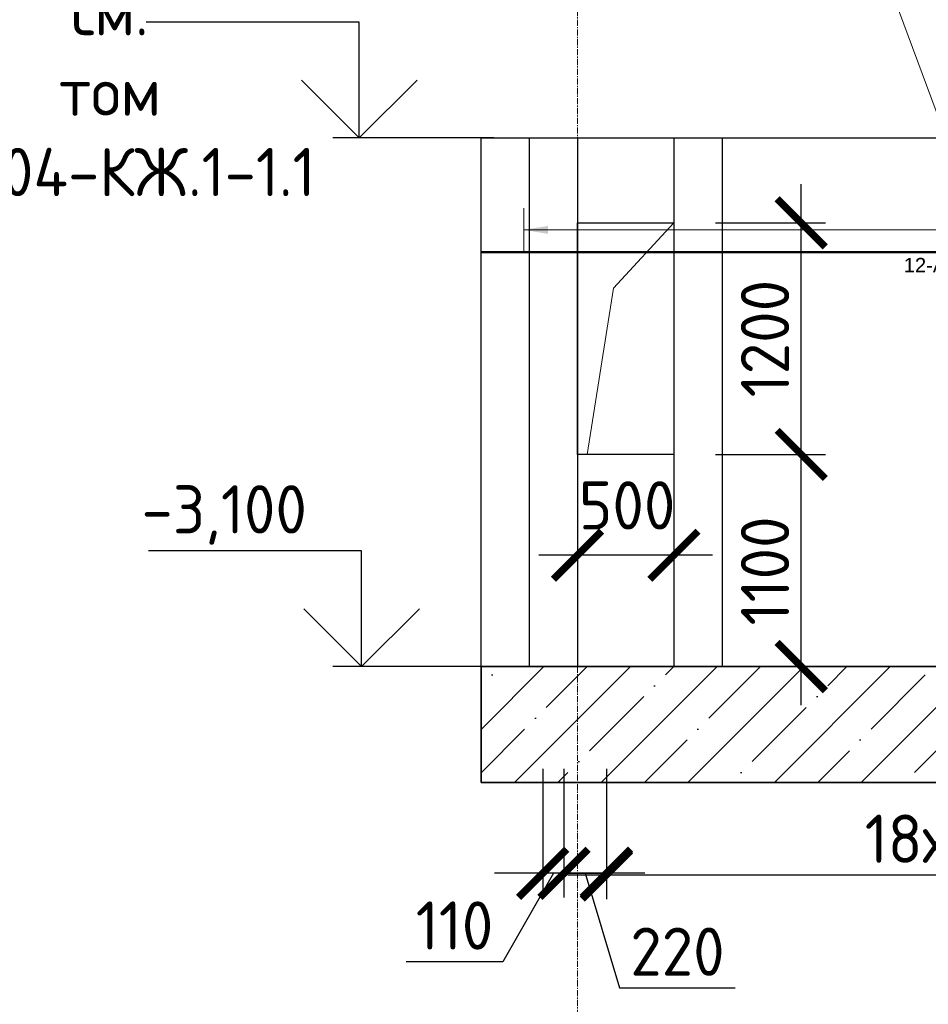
# Model space of a CAD drawing. Header units: millimetres. Extents: x 349531 to 1063351, y -131924 to 96186.
# Tile 121 of 228: x 591659 to 596368, y -28046 to -22943. Entities that reach past the tile are written whole.
import ezdxf
from ezdxf import colors
from ezdxf.entities.mleader import LeaderData, LeaderLine
from ezdxf.enums import TextEntityAlignment as Align
from ezdxf.math import Vec2, Vec3

# ---------------------------------------------------------------- set-up
doc = ezdxf.new("R2010")
doc.units = ezdxf.units.MM
doc.set_wipeout_variables(frame=1)
doc.linetypes.add('______5', pattern=[1100, 800, -100, 100, -100])
doc.linetypes.add('осевая', pattern=[50.8, 31.75, -6.35, 6.35, -6.35])
for name, color, linetype, lineweight in [('Standard', 7, 'Continuous', 25), ('АрмСтер', 2, 'Continuous', 50), ('ВК_задание стр текст', 1, 'Continuous', 5), ('Оси', 40, '______5', 18), ('подоснова', 151, 'Continuous', 5), ('размер', 1, 'Continuous', 25), ('РАЗМЕРЫ', 1, 'Continuous', 9), ('СТЕНЫ', 3, 'Continuous', 30)]:
    doc.layers.add(name, color=color, linetype=linetype, lineweight=lineweight)
doc.layers.add('АрмСтер_атрибуты', color=2, linetype='Continuous', lineweight=0, plot=False)
doc.styles.add('GOST-2.304_Type-B', font='GOST_Common.ttf')
doc.styles.add('MGP-CS_GOST2304', font='isocpeur.ttf')
doc.styles.get("Standard").update_dxf_attribs({"font": 'arial.ttf'})
doc.styles.add('Аннотативный', font='arial.ttf')
doc.dimstyles.new('СПДС', dxfattribs={"dimscale": 100, "dimtxt": 2.5, "dimasz": 2.5, "dimexe": 1.25, "dimexo": 0, "dimtad": 1, "dimdec": 0, "dimtxsty": 'GOST-2.304_Type-B', "dimblk": 'ARCHTICK', "dimcen": 2.5, "dimdle": 2, "dimadec": 0, "dimazin": 2, "dimtfac": 0.75, "dimtdec": 0, "dimtmove": 1, "dimatfit": 3, "dimfxl": 1, "dimtolj": 1, "dimarcsym": 1})

# ---------------------------------------------------------------- blocks, each defined once
blk = doc.blocks.new('_ArchTick')
at = {"color": 0, "linetype": 'ByBlock', "const_width": 0.15}
blk.add_lwpolyline([(-0.5, -0.5), (0.5, 0.5)], dxfattribs=at)
blk = doc.blocks.new('*D849')
at = {"layer": 'DEFPOINTS', "color": 0, "lineweight": 50, "transparency": 16777216}
for p in [(595049.9, -24720.8, 160), (594549.9, -24945, 160), (594549.9, -25718.6)]:
    blk.add_point(p, dxfattribs=at)
at = {"layer": 'РАЗМЕРЫ', "color": 0, "lineweight": -2, "transparency": 16777216}
for p, q in [((595049.9, -24720.8), (595049.9, -25843.6)), ((594549.9, -24945), (594549.9, -25843.6)), ((595249.9, -25718.6), (594349.9, -25718.6))]:
    blk.add_line(p, q, dxfattribs=at)
at = {"layer": 'РАЗМЕРЫ', "color": 0, "lineweight": -2, "transparency": 16777216, "xscale": 250, "yscale": 250, "zscale": 250, "rotation": 180}
blk.add_blockref('_ArchTick', (594549.9, -25718.6), dxfattribs=at)
at = {"layer": 'РАЗМЕРЫ', "color": 0, "lineweight": -2, "transparency": 16777216, "xscale": 250, "yscale": 250, "zscale": 250}
blk.add_blockref('_ArchTick', (595049.9, -25718.6), dxfattribs=at)
at = {"layer": 'РАЗМЕРЫ', "color": 0, "transparency": 16777216, "insert": (594807.3, -25460.4), "char_height": 250, "attachment_point": 5, "style": 'GOST-2.304_Type-B'}
blk.add_mtext('\\A1;500', dxfattribs=at)
blk = doc.blocks.new('*D1209')
at = {"layer": 'DEFPOINTS', "color": 0, "lineweight": 50, "transparency": 16777216}
for p in [(595709.6, -25196), (595709.6, -25196), (596265.8, -26296)]:
    blk.add_point(p, dxfattribs=at)
at = {"layer": 'РАЗМЕРЫ', "color": 0, "lineweight": -2, "transparency": 16777216}
for p, q in [((595709.6, -26496), (595709.6, -24996)), ((595709.6, -25196), (595834.6, -25196)), ((596265.8, -26296), (595584.6, -26296))]:
    blk.add_line(p, q, dxfattribs=at)
at = {"layer": 'РАЗМЕРЫ', "color": 0, "lineweight": -2, "transparency": 16777216, "xscale": 250, "yscale": 250, "zscale": 250}
for p, rotation in [((595709.6, -25196), 90), ((595709.6, -26296), 270)]:
    blk.add_blockref('_ArchTick', p, dxfattribs=dict(at, rotation=rotation))
at = {"layer": 'РАЗМЕРЫ', "color": 0, "transparency": 16777216, "insert": (595522.1, -25800.3), "char_height": 250, "attachment_point": 5, "rotation": 90, "style": 'GOST-2.304_Type-B'}
blk.add_mtext('\\A1;1100', dxfattribs=at)
blk = doc.blocks.new('*D850')
at = {"layer": 'DEFPOINTS', "color": 0, "lineweight": 50, "transparency": 16777216}
for p in [(595265.5, -23996), (595709.6, -23996), (595265.5, -25196)]:
    blk.add_point(p, dxfattribs=at)
at = {"layer": 'РАЗМЕРЫ', "color": 0, "lineweight": -2, "transparency": 16777216}
for p, q in [((595709.6, -25396), (595709.6, -23796)), ((595265.5, -23996), (595834.6, -23996)), ((595265.5, -25196), (595834.6, -25196))]:
    blk.add_line(p, q, dxfattribs=at)
at = {"layer": 'РАЗМЕРЫ', "color": 0, "lineweight": -2, "transparency": 16777216, "xscale": 250, "yscale": 250, "zscale": 250}
for p, rotation in [((595709.6, -23996), 90), ((595709.6, -25196), 270)]:
    blk.add_blockref('_ArchTick', p, dxfattribs=dict(at, rotation=rotation))
at = {"layer": 'РАЗМЕРЫ', "color": 0, "transparency": 16777216, "insert": (595522.1, -24596), "char_height": 250, "attachment_point": 5, "rotation": 90, "style": 'GOST-2.304_Type-B'}
blk.add_mtext('\\A1;1200', dxfattribs=at)
blk = doc.blocks.new('*D1373')
at = {"layer": 'DEFPOINTS', "color": 0, "lineweight": 50, "transparency": 16777216}
for p in [(594699.8, -26826, -360), (598299.8, -26826, -360), (598299.8, -27375.5)]:
    blk.add_point(p, dxfattribs=at)
at = {"layer": 'РАЗМЕРЫ', "color": 0, "lineweight": -2, "transparency": 16777216}
for p, q in [((594699.8, -26826), (594699.8, -27500.5)), ((598299.8, -26826), (598299.8, -27500.5)), ((594499.8, -27375.5), (598499.8, -27375.5))]:
    blk.add_line(p, q, dxfattribs=at)
at = {"layer": 'РАЗМЕРЫ', "color": 0, "lineweight": -2, "transparency": 16777216, "xscale": 250, "yscale": 250, "zscale": 250, "rotation": 180}
blk.add_blockref('_ArchTick', (594699.8, -27375.5), dxfattribs=at)
at = {"layer": 'РАЗМЕРЫ', "color": 0, "lineweight": -2, "transparency": 16777216, "xscale": 250, "yscale": 250, "zscale": 250}
blk.add_blockref('_ArchTick', (598299.8, -27375.5), dxfattribs=at)
at = {"layer": 'РАЗМЕРЫ', "color": 0, "transparency": 16777216, "insert": (596499.8, -27188), "char_height": 250, "attachment_point": 5, "style": 'GOST-2.304_Type-B'}
blk.add_mtext('\\A1;18х200', dxfattribs=at)
blk = doc.blocks.new('*D1374')
at = {"layer": 'DEFPOINTS', "color": 0, "lineweight": 50, "transparency": 16777216}
for p in [(594480, -26826, -360), (594699.8, -26970.6), (594480, -27367.1)]:
    blk.add_point(p, dxfattribs=at)
at = {"layer": 'РАЗМЕРЫ', "color": 0, "lineweight": -2, "transparency": 16777216}
for p, q in [((594480, -26826), (594480, -27492.1)), ((594699.8, -26970.6), (594699.8, -27492.1)), ((594899.8, -27367.1), (594280, -27367.1)), ((594589.9, -27367.1), (594768.1, -27960.8)), ((594768.1, -27960.8), (595368.1, -27960.8))]:
    blk.add_line(p, q, dxfattribs=at)
at = {"layer": 'РАЗМЕРЫ', "color": 0, "lineweight": -2, "transparency": 16777216, "xscale": 250, "yscale": 250, "zscale": 250, "rotation": 180}
blk.add_blockref('_ArchTick', (594480, -27367.1), dxfattribs=at)
at = {"layer": 'РАЗМЕРЫ', "color": 0, "lineweight": -2, "transparency": 16777216, "xscale": 250, "yscale": 250, "zscale": 250}
blk.add_blockref('_ArchTick', (594699.8, -27367.1), dxfattribs=at)
at = {"layer": 'РАЗМЕРЫ', "color": 0, "transparency": 16777216, "insert": (595068.1, -27773.3), "char_height": 250, "attachment_point": 5, "style": 'GOST-2.304_Type-B'}
blk.add_mtext('\\A1;220', dxfattribs=at)
blk = doc.blocks.new('*D1375')
at = {"layer": 'DEFPOINTS', "color": 0, "lineweight": 50, "transparency": 16777216}
for p in [(594369.7, -26826, -360), (594480, -26857.3), (594369.7, -27367.1)]:
    blk.add_point(p, dxfattribs=at)
at = {"layer": 'РАЗМЕРЫ', "color": 0, "lineweight": -2, "transparency": 16777216}
for p, q in [((594369.7, -26826), (594369.7, -27492.1)), ((594480, -26857.3), (594480, -27492.1)), ((594369.7, -27367.1), (594119.7, -27367.1)), ((594424.9, -27367.1), (594162.7, -27825.2)), ((594480, -27367.1), (594369.7, -27367.1)), ((594480, -27367.1), (594369.7, -27367.1)), ((594480, -27367.1), (594730, -27367.1)), ((594162.7, -27825.2), (593662.7, -27825.2))]:
    blk.add_line(p, q, dxfattribs=at)
at = {"layer": 'РАЗМЕРЫ', "color": 0, "lineweight": -2, "transparency": 16777216, "xscale": 250, "yscale": 250, "zscale": 250}
blk.add_blockref('_ArchTick', (594369.7, -27367.1), dxfattribs=at)
at = {"layer": 'РАЗМЕРЫ', "color": 0, "lineweight": -2, "transparency": 16777216, "xscale": 250, "yscale": 250, "zscale": 250, "rotation": 180}
blk.add_blockref('_ArchTick', (594480, -27367.1), dxfattribs=at)
at = {"layer": 'РАЗМЕРЫ', "color": 0, "transparency": 16777216, "insert": (593912.7, -27637.7), "char_height": 250, "attachment_point": 5, "style": 'GOST-2.304_Type-B'}
blk.add_mtext('\\A1;110', dxfattribs=at)
blk = doc.blocks.new('*U1376')
at = {"layer": 'РАЗМЕРЫ'}
for p, q in [((112.5, 4000), (-112.5, 4000)), ((112.5, -600), (-112.5, -600))]:
    blk.add_line(p, q, dxfattribs=at)
at = {"layer": 'РАЗМЕРЫ', "ltscale": 15}
blk.add_line((0, -600), (0, 4000), dxfattribs=at)
at = {"layer": 'РАЗМЕРЫ'}
for points in [[(0, 4000), (20.9, 3874.8), (-20.9, 3874.8)], [(0, -600), (20.9, -474.8), (-20.9, -474.8)]]:
    blk.add_solid(points, dxfattribs=at)
at = {"layer": 'АрмСтер_атрибуты', "color": 215, "ltscale": 15, "style": 'Аннотативный'}
for s, p in [('шаг', (51.4, -194.2)), ('n=', (51.4, -285.1)), ('Lр=', (50.2, -367.8))]:
    blk.add_text(s, height=50, dxfattribs=at).set_placement(p)
at = {"layer": 'АрмСтер_атрибуты', "style": 'Аннотативный', "flags": 8}
blk.add_attdef('ПОЗ', (110, 29.6), '', height=75, dxfattribs=at)
at = {"layer": 'АрмСтер_атрибуты', "color": 215, "style": 'Аннотативный'}
for tag, p, flags in [('ШАГ', (190.9, -194.2), 10), ('КОЛ', (138, -285.1), 8), ('ШИРИНА', (172.9, -367.8), 8)]:
    blk.add_attdef(tag, p, '', height=50, dxfattribs=dict(at, flags=flags))
at = {"layer": 'АрмСтер_атрибуты', "flags": 9}
for tag, p in [('МАССА', (-3069.3, -410.5)), ('ОБОЗНАЧЕНИЕ', (-3069.3, -524.4))]:
    blk.add_attdef(tag, p, '', height=75, dxfattribs=at)
at = {"linetype": 'Continuous', "lineweight": 0}
blk.add_wipeout([(35, 0), (28.3, 20.6), (10.8, 33.3), (-10.8, 33.3), (-28.3, 20.6), (-35, 0), (-28.3, -20.6), (-10.8, -33.3), (10.8, -33.3), (28.3, -20.6)], dxfattribs=at)
at = {"color": 0, "linetype": 'ByBlock', "lineweight": -2, "ltscale": 100}
blk.add_line((-2263.2, 0), (846.8, 0), dxfattribs=at)
at = {"layer": 'РАЗМЕРЫ'}
blk.add_circle((0, 0), 35, dxfattribs=at)
at = {"layer": 'АрмСтер_атрибуты', "style": 'Аннотативный', "flags": 8}
blk.add_attdef('НАИМЕНОВАНИЕ', text='', height=75, dxfattribs=at).set_placement((0, -29.3), align=Align.TOP_CENTER)
blk = doc.blocks.new('*U1377')
at = {"layer": 'РАЗМЕРЫ'}
for p, q in [((112.5, 400), (-112.5, 400)), ((112.5, -2000), (-112.5, -2000))]:
    blk.add_line(p, q, dxfattribs=at)
at = {"layer": 'РАЗМЕРЫ', "ltscale": 15}
blk.add_line((0, -2000), (0, 400), dxfattribs=at)
at = {"layer": 'РАЗМЕРЫ'}
for points in [[(0, 400), (20.9, 274.8), (-20.9, 274.8)], [(0, -2000), (20.9, -1874.8), (-20.9, -1874.8)]]:
    blk.add_solid(points, dxfattribs=at)
at = {"layer": 'АрмСтер_атрибуты', "color": 215, "ltscale": 15, "style": 'Аннотативный'}
for s, p in [('шаг', (51.4, -194.2)), ('n=', (51.4, -285.1)), ('Lр=', (50.2, -367.8))]:
    blk.add_text(s, height=50, dxfattribs=at).set_placement(p)
at = {"layer": 'АрмСтер_атрибуты', "flags": 9}
for tag, p in [('МАССА', (-927.9, 4789.5)), ('ОБОЗНАЧЕНИЕ', (-927.9, 4675.6))]:
    blk.add_attdef(tag, p, '', height=75, dxfattribs=at)
at = {"layer": 'АрмСтер_атрибуты', "style": 'Аннотативный', "flags": 8}
blk.add_attdef('ПОЗ', (110, 29.6), '', height=75, dxfattribs=at)
at = {"layer": 'АрмСтер_атрибуты', "color": 215, "style": 'Аннотативный'}
for tag, p, flags in [('ШАГ', (190.9, -194.2), 10), ('КОЛ', (138, -285.1), 8), ('ШИРИНА', (172.9, -367.8), 8)]:
    blk.add_attdef(tag, p, '', height=50, dxfattribs=dict(at, flags=flags))
at = {"linetype": 'Continuous', "lineweight": 0}
blk.add_wipeout([(35, 0), (28.3, 20.6), (10.8, 33.3), (-10.8, 33.3), (-28.3, 20.6), (-35, 0), (-28.3, -20.6), (-10.8, -33.3), (10.8, -33.3), (28.3, -20.6)], dxfattribs=at)
at = {"color": 0, "linetype": 'ByBlock', "lineweight": -2, "ltscale": 100}
blk.add_line((-2566.8, 0), (2033.2, 0), dxfattribs=at)
at = {"layer": 'РАЗМЕРЫ'}
blk.add_circle((0, 0), 35, dxfattribs=at)
at = {"layer": 'АрмСтер_атрибуты', "style": 'Аннотативный', "flags": 8}
blk.add_attdef('НАИМЕНОВАНИЕ', text='', height=75, dxfattribs=at).set_placement((0, -29.3), align=Align.TOP_CENTER)
blk = doc.blocks.new('_None')

msp = doc.modelspace()

# ---------------------------------------------------------------- hatches: boundary and pattern name
at = {"layer": 'размер', "transparency": 33554648}
h = msp.add_hatch(dxfattribs=at)
h.set_pattern_fill('ANSI35', color=1, scale=50)
h.set_pattern_definition([(45, (56751.32, -2204.93), (-224.5064, 224.5064), []), (45, (56975.83, -2204.93), (-224.5064, 224.5064), [396.875, -79.375, 0, -79.375])])
h.paths.add_polyline_path([(599060.9, -26896), (599060.9, -26296), (594049.9, -26296), (594049.9, -26896)])

# ---------------------------------------------------------------- linework, layer by layer
at = {"color": 7, "linetype": 'Continuous', "lineweight": 30, "transparency": 33554687}
msp.add_line((594049.9, -26296), (594049.9, -23556), dxfattribs=at)
at = {"color": 96, "linetype": 'Continuous', "lineweight": 30, "transparency": 33554687}
for p, q in [((594299.9, -23556), (594299.9, -26296)), ((594549.9, -23556), (594549.9, -26296))]:
    msp.add_line(p, q, dxfattribs=at)
at = {"color": 253, "linetype": 'Continuous', "lineweight": 30, "true_color": 0xa0a08c, "transparency": 33554687}
for p, q in [((594049.9, -26296), (594049.9, -26896)), ((594299.9, -26296), (594049.9, -26296)), ((599060.9, -26296), (594299.9, -26296)), ((594049.9, -26896), (599060.9, -26896))]:
    msp.add_line(p, q, dxfattribs=at)
for points in [[(593419, -22956), (592313.7, -22956)], [(593419, -23556), (593419, -22956)], [(593119, -23256), (593419, -23556), (593719, -23256)], [(594115.7, -23556), (593281.1, -23556)], [(594672.1, -23556), (595506.6, -23556)], [(593431.1, -25696), (592325.9, -25696)], [(593431.1, -26296), (593431.1, -25696)], [(593131.1, -25996), (593431.1, -26296), (593731.1, -25996)], [(594115.7, -26296), (593281.1, -26296)]]:
    msp.add_lwpolyline(points)
at = {"color": 96, "linetype": 'Continuous', "lineweight": 30, "transparency": 33554687}
msp.add_lwpolyline([(594599.9, -25196), (594550.2, -25196), (594550.2, -23996), (595049.9, -23996), (595049.9, -25196), (594599.9, -25196)], dxfattribs=at)
at = {"layer": 'Standard', "linetype": 'Continuous', "lineweight": 30, "transparency": 33554687}
for p, q in [((594049.9, -23556), (594299.9, -23556)), ((594299.9, -23556), (599060.9, -23556))]:
    msp.add_line(p, q, dxfattribs=at)
at = {"layer": 'Оси', "color": 16, "linetype": 'осевая', "lineweight": 0, "transparency": 33554687}
msp.add_line((594550.1, -21368.6), (594550.2, -30469.3), dxfattribs=at)
at = {"layer": 'размер'}
msp.add_lwpolyline([(599060.9, -26896), (594049.9, -26896), (594049.9, -26296), (599060.9, -26296)], dxfattribs=at)
at = {"layer": 'РАЗМЕРЫ', "color": 1}
msp.add_lwpolyline([(594599.9, -25196), (594737.1, -24334.7), (595049.9, -23996)], dxfattribs=at)
at = {"layer": 'СТЕНЫ', "linetype": 'Continuous', "transparency": 33554687}
msp.add_line((594549.9, -24945), (594549.9, -24945), dxfattribs=at)

# ---------------------------------------------------------------- texts
at = {"style": 'GOST-2.304_Type-B'}
msp.add_text('-3,100', height=250, dxfattribs=at).set_placement((592290, -25606))

# ---------------------------------------------------------------- dimensions: what is measured, and where the dimension line sits
at = {"layer": 'РАЗМЕРЫ', "color": 1}
dim = msp.add_linear_dim(base=(595709.6, -23996), p1=(595265.5, -25196), p2=(595265.5, -23996), angle=90, dimstyle='СПДС', dxfattribs=at)
dim.commit()
dim.dimension.update_dxf_attribs({"geometry": '*D850', "text_midpoint": (595522.1, -24596)})
dim = msp.add_linear_dim(base=(594549.9, -25718.6, -160), p1=(595049.9, -24720.8), p2=(594549.9, -24945), dimstyle='СПДС', dxfattribs=at)
dim.commit()
dim.dimension.update_dxf_attribs({"geometry": '*D849', "text_midpoint": (594807.3, -25647.9, -160), "dimtype": 160})
dim = msp.add_linear_dim(base=(595709.6, -25196), p1=(596265.8, -26296), p2=(595709.6, -25196), angle=90, dimstyle='СПДС', dxfattribs=at)
dim.commit()
dim.dimension.update_dxf_attribs({"geometry": '*D1209', "text_midpoint": (595709.6, -25800.3), "dimtype": 160})
at = {"layer": 'РАЗМЕРЫ'}
dim = msp.add_linear_dim(base=(594369.7, -27367.1, -360), p1=(594480, -26857.3, -360), p2=(594369.7, -26826, -720), dimstyle='СПДС', dxfattribs=at)
dim.commit()
dim.dimension.update_dxf_attribs({"geometry": '*D1375', "text_midpoint": (594100.2, -27825.2, -360), "dimtype": 160})
dim = msp.add_linear_dim(base=(594480, -27367.1, -360), p1=(594699.8, -26970.6, -360), p2=(594480, -26826, -720), dimstyle='СПДС', dxfattribs=at)
dim.commit()
dim.dimension.update_dxf_attribs({"geometry": '*D1374', "text_midpoint": (594830.6, -27773.3, -360)})
dim = msp.add_linear_dim(base=(598299.8, -27375.5, -360), p1=(594699.8, -26826, -720), p2=(598299.8, -26826, -720), text='18х200', dimstyle='СПДС', dxfattribs=at)
dim.commit()
dim.dimension.update_dxf_attribs({"geometry": '*D1373', "text_midpoint": (596499.8, -27188, -360)})

# ---------------------------------------------------------------- leaders
at = {"layer": 'подоснова'}
ml = msp.add_multileader_mtext('Standard', dxfattribs=at)
ml.set_content('{\\C0;привязку стен 1- го этажа \\Pсм. том 24-04-КЖ.1-1.1}', color=256, style='GOST-2.304_Type-B')
ml.set_leader_properties(color=256, linetype='ByLayer', lineweight=15)
ml.set_arrow_properties(name='NONE')
ml.build(insert=Vec2(0, 0))
ml.multileader.update_dxf_attribs({"text_left_attachment_type": 6, "text_right_attachment_type": 6, "dogleg_length": 10, "arrow_head_size": 18})
ctx = ml.context
ctx.base_point, ctx.char_height, ctx.arrow_head_size, ctx.landing_gap_size, ctx.plane_origin = Vec3(590067.2, -20990.5), 250, 18, 20, Vec3(585487.8, -19636.7)
ctx.left_attachment, ctx.right_attachment, ctx.text_align_type = 6, 6, 1
notes = []
notes.append((ctx, [(0, (1, 1, 0), (590057.2, -20990.5), (1, 0), 10, [(0, [(589035.6, -22474.5)], 0, [])])]))
ctx.mtext.insert, ctx.mtext.width, ctx.mtext.alignment, ctx.mtext.flow_direction = Vec3(592127.2, -20690.5), 22.898, 2, 5
for ctx, leaders in notes:
    for number, flags, end, landing, length, lines in leaders:
        leader = LeaderData()
        leader.index, (leader.has_last_leader_line, leader.has_dogleg_vector, leader.attachment_direction) = number, flags
        leader.last_leader_point, leader.dogleg_vector, leader.dogleg_length = Vec3(end), Vec3(landing), length
        for number, points, colour, breaks in lines:
            line = LeaderLine()
            line.index, line.vertices, line.color, line.breaks = number, Vec3.list(points), colors.encode_raw_color(colour), breaks
            leader.lines.append(line)
        ctx.leaders.append(leader)

# ---------------------------------------------------------------- next in the draw order: block references
at = {"layer": 'АрмСтер', "ltscale": 15}
ref = msp.add_blockref('*U1376', (598272.2, -24032.7), dxfattribs=dict(at, rotation=90))
ref.add_attrib('НАИМЕНОВАНИЕ', '12-A-III, L=3110', dxfattribs={"layer": 'АрмСтер_атрибуты', "height": 75, "rotation": 90, "style": 'Аннотативный', "flags": 8}).set_placement((598301.6, -24032.7), align=Align.TOP_CENTER)
ref.add_attrib('КОЛ', '24.0', (598557.3, -23894.7), dxfattribs={"layer": 'АрмСтер_атрибуты', "color": 215, "height": 50, "rotation": 90, "style": 'Аннотативный', "flags": 8})
ref.add_attrib('ШИРИНА', '4600.0', (598640, -23859.9), dxfattribs={"layer": 'АрмСтер_атрибуты', "color": 215, "height": 50, "rotation": 90, "style": 'Аннотативный', "flags": 8})

# ---------------------------------------------------------------- next in the draw order: block references
ref = msp.add_blockref('*U1377', (596617.7, -24148.4), dxfattribs=at)
ref.add_attrib('НАИМЕНОВАНИЕ', '12-A-III, L=4600', dxfattribs={"layer": 'АрмСтер_атрибуты', "height": 75, "style": 'Аннотативный', "flags": 8}).set_placement((596617.7, -24177.8), align=Align.TOP_CENTER)
ref.add_attrib('КОЛ', '13.0', (596755.7, -24433.6), dxfattribs={"layer": 'АрмСтер_атрибуты', "color": 215, "height": 50, "style": 'Аннотативный', "flags": 8})
ref.add_attrib('ШИРИНА', '2400.0', (596790.6, -24516.2), dxfattribs={"layer": 'АрмСтер_атрибуты', "color": 215, "height": 50, "style": 'Аннотативный', "flags": 8})

# ---------------------------------------------------------------- next in the draw order: linework, layer by layer
at = {"color": 96, "linetype": 'Continuous', "lineweight": 30, "transparency": 33554687}
for p, q in [((595049.9, -23556), (595049.9, -26296)), ((595299.9, -23556), (595299.9, -26296))]:
    msp.add_line(p, q, dxfattribs=at)
at = {"layer": 'СТЕНЫ', "linetype": 'Continuous', "transparency": 33554687}
msp.add_line((595299.9, -24945), (595299.9, -24945), dxfattribs=at)

# ---------------------------------------------------------------- next in the draw order: leaders
at = {"layer": 'ВК_задание стр текст'}
ml = msp.add_multileader_mtext('Standard', dxfattribs=at)
ml.set_content('{\\Fcs_gost2304|c204;\\Q15;\\W0.7;ст.гильза \\Fcs_gost2304|c0;%%C\\Fcs_gost2304|c204;325х7мм }', color=256, style='MGP-CS_GOST2304')
ml.set_leader_properties(color=256, linetype='ByLayer', lineweight=-1)
ml.set_arrow_properties(name='NONE')
ml.build(insert=Vec2(0, 0))
ml.multileader.update_dxf_attribs({"has_dogleg": 0, "text_left_attachment_type": 6, "text_right_attachment_type": 6, "dogleg_length": 0, "arrow_head_size": 400})
ctx = ml.context
ctx.base_point, ctx.char_height, ctx.arrow_head_size, ctx.landing_gap_size, ctx.plane_origin = Vec3(592541.5, -22184.2), 300, 400, 50, Vec3(592920.8, -9198.8)
ctx.left_attachment, ctx.right_attachment, ctx.text_align_type = 6, 6, 1
notes = []
notes.append((ctx, [(1, (1, 1, 0), (595953.6, -22184.2), (-1, 0), 0, [(1, [(597739.9, -25946), (597340.5, -25943.4), (597340.5, -25943.4)], 0, [])])]))
ctx.mtext.insert, ctx.mtext.alignment, ctx.mtext.flow_direction = Vec3(594247.6, -21824.2), 2, 5
ctx.mtext.has_bg_fill, ctx.mtext.bg_color, ctx.mtext.bg_scale_factor, ctx.mtext.bg_transparency, ctx.mtext.use_window_bg_color = 1, -1027028792, 1.5, 0, 1
for ctx, leaders in notes:
    for number, flags, end, landing, length, lines in leaders:
        leader = LeaderData()
        leader.index, (leader.has_last_leader_line, leader.has_dogleg_vector, leader.attachment_direction) = number, flags
        leader.last_leader_point, leader.dogleg_vector, leader.dogleg_length = Vec3(end), Vec3(landing), length
        for number, points, colour, breaks in lines:
            line = LeaderLine()
            line.index, line.vertices, line.color, line.breaks = number, Vec3.list(points), colors.encode_raw_color(colour), breaks
            leader.lines.append(line)
        ctx.leaders.append(leader)

doc.saveas('drawing.dxf')
